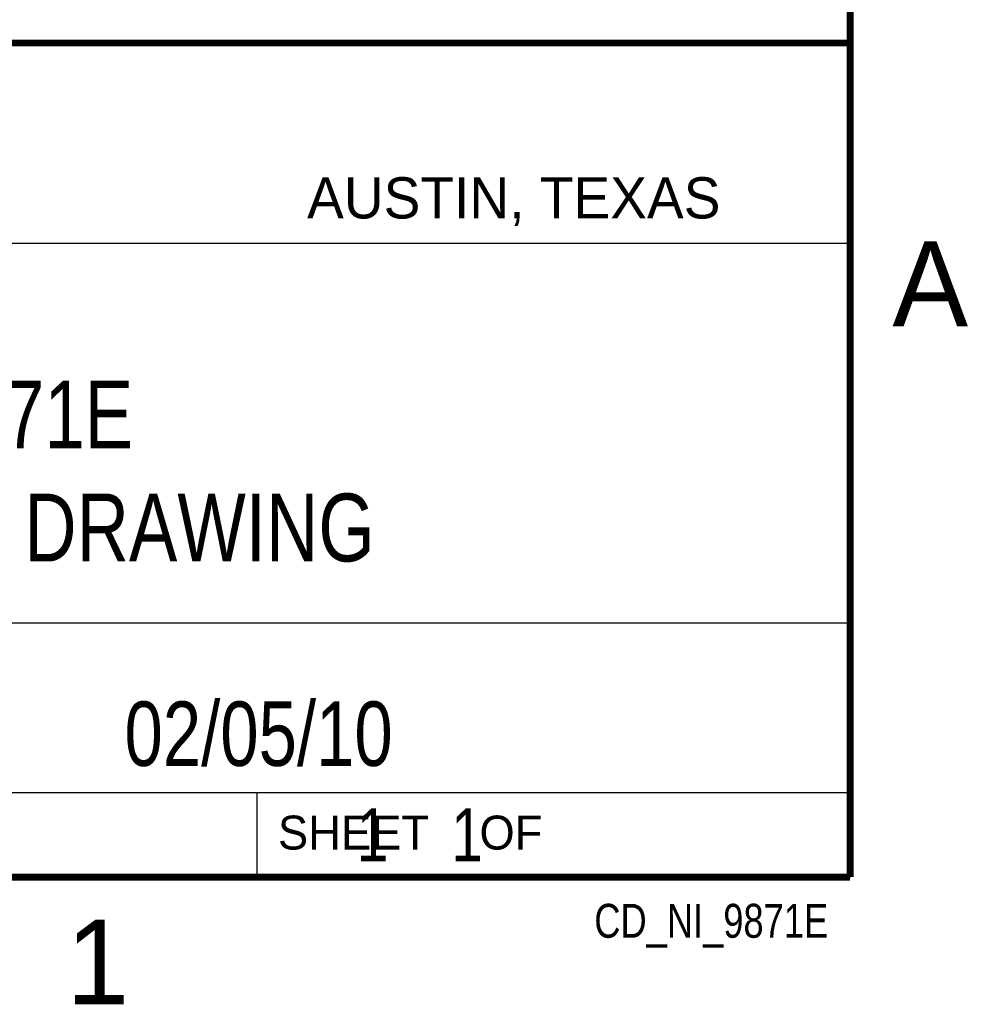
# Model space of a CAD drawing. Header units: inches. Extents: x 0 to 22, y 0 to 17.
# Tile 7 of 8: x 19.1 to 21.8, y 0.1 to 3. Entities that reach past the tile are written whole.
import ezdxf
from ezdxf.enums import TextEntityAlignment as Align

# ---------------------------------------------------------------- set-up
doc = ezdxf.new("R2010")
doc.units = ezdxf.units.IN
doc.header["$LTSCALE"] = 1.21
doc.header["$MEASUREMENT"] = 0
doc.layers.get('0').update_dxf_attribs({"linetype": 'CONTINUOUS'})
doc.styles.get("Standard").update_dxf_attribs({"font": 'txt', "width": 0.8})

msp = doc.modelspace()

# ---------------------------------------------------------------- linework, layer by layer
at = {"color": 2, "linetype": 'CONTINUOUS'}
for p, q in [((16.3737, 2.9596), (21.5037, 2.9596)), ((16.375, 2.96), (21.5, 2.96)), ((21.5037, 2.9596), (21.5037, 1.2496)), ((16.7288, 2.37), (21.5, 2.37)), ((16.3737, 1.2496), (21.5037, 1.2496)), ((18.01, 1.25), (21.5, 1.25)), ((21.5, 1.25), (21.5, 0.75)), ((16.375, 0.75), (21.5, 0.75)), ((18.01, 0.75), (21.5, 0.75)), ((19.75, 0.75), (21.5, 0.75)), ((19.75, 0.75), (19.75, 0.5)), ((21.5, 0.75), (21.5, 0.5)), ((19.75, 0.5), (21.5, 0.5)), ((20.4977, 0.4994), (21.4977, 0.4994)), ((20.4977, 0.4994), (20.4977, 0.4989)), ((20.4977, 0.4989), (21.4977, 0.4989)), ((21.4977, 0.4994), (21.4977, 0.4989))]:
    msp.add_line(p, q, dxfattribs=at)
at = {"color": 7, "linetype": 'CONTINUOUS', "const_width": 0.02}
for points in [[(21.5, 0.5), (21.5, 16.5)], [(13.6, 2.9595), (21.5, 2.96)], [(0.5, 0.5), (21.5, 0.5)]]:
    msp.add_lwpolyline(points, dxfattribs=at)

# ---------------------------------------------------------------- texts
at = {"color": 2, "linetype": 'CONTINUOUS'}
for s, height, p in [('AUSTIN, TEXAS', 0.121576, (19.898, 2.4426)), ('A', 0.25, (21.625, 2.125)), ('SHEET    OF', 0.1, (19.8121, 0.5815)), ('1', 0.25, (19.1875, 0.125))]:
    msp.add_text(s, height=height, dxfattribs=at).set_placement(p)
at = {"color": 2, "linetype": 'CONTINUOUS', "width": 0.8}
msp.add_text('CD_NI_9871E', height=0.1, dxfattribs=at).set_placement((21.4352, 0.3213), align=Align.RIGHT)
at = {"color": 7, "linetype": 'CONTINUOUS'}
for s, insert, char_height, width, attachment_point in [('NI 9871E\\PCUSTOMER DRAWING', (18.9387, 1.9646), 0.2, 2.56, 2), ('02/05/10 ', (19.755, 1.0181), 0.19, 1.368, 2), ('     1    1', (19.8125, 0.7031), 0.15625, 1.375, 1)]:
    msp.add_mtext(s, dxfattribs=dict(at, insert=insert, char_height=char_height, width=width, attachment_point=attachment_point))

doc.saveas('drawing.dxf')
